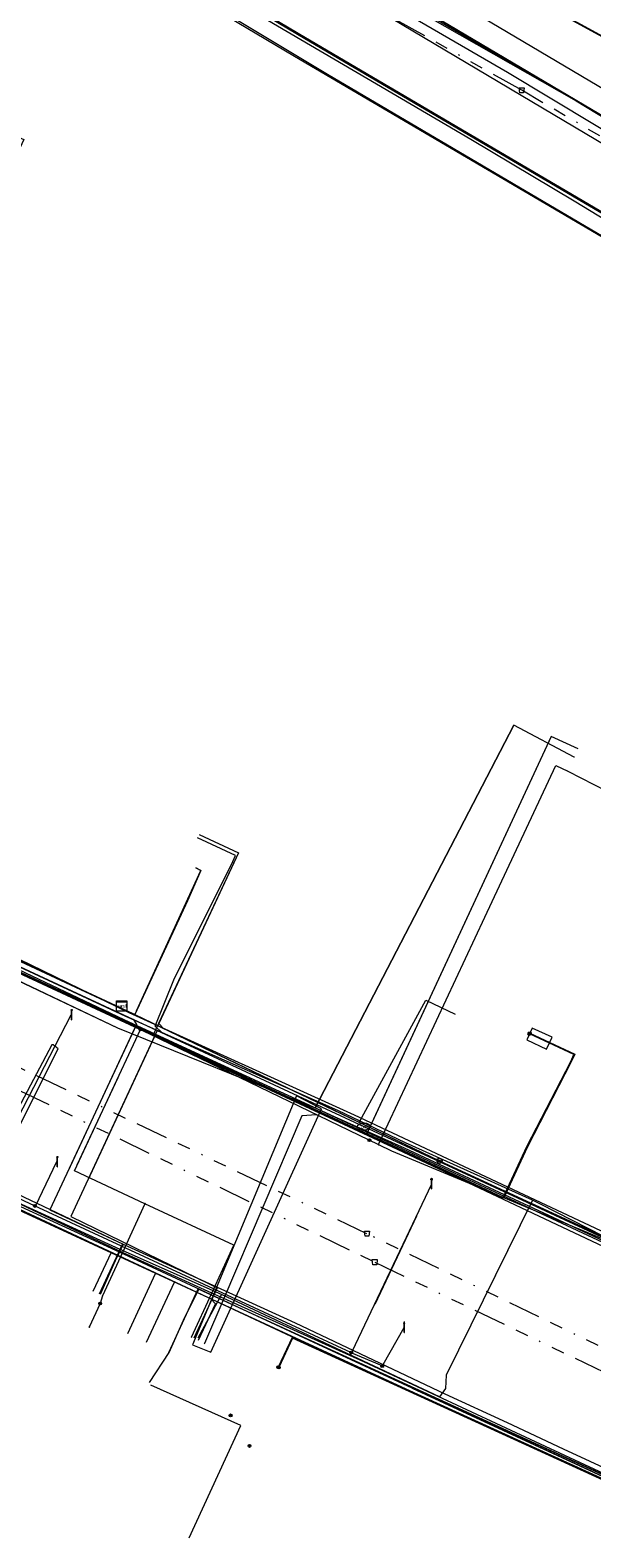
# Model space of a CAD drawing. Header units: metres. Extents: x 151922 to 154458, y 463415 to 464223.
# Tile 39 of 164: x 152268 to 152311, y 463952 to 464069. Entities that reach past the tile are written whole.
import ezdxf
from ezdxf.enums import TextEntityAlignment as Align
from ezdxf.lldxf.tags import DXFTag

# ---------------------------------------------------------------- set-up
doc = ezdxf.new("R2010")
doc.units = ezdxf.units.M
doc.linetypes.add('RI-OVERIG-SO', pattern=[17, 5, -2, 2, -2, 0, -2, 2, -2])
doc.layers.get('0').update_dxf_attribs({"lineweight": 9})
for name, color, linetype, lineweight in [('B-PV-KL-DATA-G', 90, 'KL-DATA-SO', 9), ('B-PV-KL-DATA_DUCT-G', 90, 'Continuous', 9), ('B-PV-KL-DATA_HULPSTUK-S', 90, 'Continuous', 9), ('B-PV-KL-DATA_KABELBED-G', 90, 'Continuous', 9), ('B-PV-KL-DATA_MANTELBUIS-G', 90, 'Continuous', 9), ('B-PV-KL-ET_HS-G', 10, 'KL-HS-SO', 9), ('B-PV-KL-ET_LS-G', 190, 'KL-LS-SO', 9), ('B-PV-KL-ET_LS-S', 190, 'Continuous', 9), ('B-PV-KL-ET_LS_HULPSTUK-S', 190, 'Continuous', 9), ('B-PV-KL-ET_LS_MANTELBUIS-G', 190, 'Continuous', 9), ('B-PV-KL-ET_MS-G', 130, 'KL-MS-SO', 9), ('B-PV-KL-GAS_HD-G', 30, 'KL-GAS_HD-SO', 9), ('B-PV-KL-GAS_LD-G', 50, 'KL-GAS_LD-SO', 9), ('B-PV-KL-WATER-G', 170, 'KL-WATER-SO', 9), ('B-PV-KL-WATER-S', 170, 'Continuous', 9), ('B-PV-KL-WATER_HULPSTUK-S', 170, 'Continuous', 9), ('B-PV-KL-WATER_MANTELBUIS-G', 170, 'Continuous', 9), ('B-PV-OG-INFO-G', 7, 'Continuous', 9), ('B-PV-RI-VRIJVERVAL-G', 210, 'RI-OVERIG-SO', 9), ('B-PV-RI-VRIJVERVAL_HULPSTUK-S', 210, 'Continuous', 9)]:
    doc.layers.add(name, color=color, linetype=linetype, lineweight=lineweight)
doc.styles.add('NLCS-ISO', font='txt')
doc.styles.get("Standard").update_dxf_attribs({"font": 'arial.ttf'})
tags = doc.linetypes.add('KL-DATA-SO', pattern='A,4,-1,[101,NLCS.SHX,S=0.5,R=0,X=0,Y=0],-1,4,-1,["D",Standard,S=1,R=0,X=-0.25,Y=-0.5],-1.5', length=12.5).pattern_tags.tags
tags[18] = DXFTag(74, 10)
tags = doc.linetypes.add('KL-GAS_HD-SO', pattern='A,4,-1,[69,NLCS.SHX,S=0.5,R=0,X=0,Y=0],-1,4,-1,["H",Standard,S=1,R=0,X=0,Y=-0.5],-2', length=13).pattern_tags.tags
tags[18] = DXFTag(74, 10)
tags = doc.linetypes.add('KL-GAS_LD-SO', pattern='A,4,-1,[69,NLCS.SHX,S=0.5,R=0,X=0,Y=0],-1,4,-1,["L",Standard,S=1,R=0,X=0.25,Y=-0.5],-2', length=13).pattern_tags.tags
tags[18] = DXFTag(74, 10)
tags = doc.linetypes.add('KL-HS-SO', pattern='A,4,-1,[103,NLCS.SHX,S=0.75,R=0,X=0,Y=0],-1,4,-1,["H",Standard,S=1,R=0,X=0,Y=-0.5],-2', length=13).pattern_tags.tags
tags[18] = DXFTag(74, 10)
tags = doc.linetypes.add('KL-LS-SO', pattern='A,4,-1,[103,NLCS.SHX,S=0.75,R=0,X=0,Y=0],-1,4,-1,["L",Standard,S=1,R=0,X=0,Y=-0.5],-2', length=13).pattern_tags.tags
tags[18] = DXFTag(74, 10)
tags = doc.linetypes.add('KL-MS-SO', pattern='A,4,-1,[103,NLCS.SHX,S=0.75,R=0,X=0,Y=0],-1,4,-1,["M",Standard,S=1,R=0,X=0,Y=-0.5],-2', length=13).pattern_tags.tags
tags[18] = DXFTag(74, 10)
doc.linetypes.add('KL-WATER-SO', pattern='A,7,-0.5,[168,NLCS.SHX,S=0.75,R=0,X=0.75,Y=0],-2', length=9.5)

# ---------------------------------------------------------------- blocks, each defined once
blk = doc.blocks.new('SKL-WTB_HULP_MOF-SO')
at = {"linetype": 'ByBlock', "lineweight": 18}
h = blk.add_hatch(color=0, dxfattribs=at)
h.dxf.hatch_style = 1
h.paths.add_polyline_path([(-0.5625, 0, 1), (0.5625, 0, 1)])
at = {"color": 0, "linetype": 'ByBlock', "lineweight": 18}
blk.add_circle((0, 0), 0.5625, dxfattribs=at)
at = {"color": 0, "linetype": 'ByBlock', "lineweight": 18, "style": 'NLCS-ISO', "flags": 1}
for tag, p in [('TYPE', (1.5, 0)), ('OMSCHRIJVING', (1.5, -3)), ('LABEL', (1.5, -1.5))]:
    blk.add_attdef(tag, p, '', height=1, dxfattribs=at)
blk = doc.blocks.new('SKL-WTB_HULP_OVERLENGTE-SO')
at = {"color": 0, "linetype": 'ByBlock', "lineweight": 18}
for centre, radius in [((0, 0), 1), ((-0.42, 0), 0.417), ((0.42, 0), 0.417)]:
    blk.add_circle(centre, radius, dxfattribs=at)
at = {"color": 0, "linetype": 'ByBlock', "lineweight": 18, "style": 'NLCS-ISO', "flags": 1}
for tag, p in [('TYPE', (1.5, 0)), ('OMSCHRIJVING', (1.5, -3)), ('LABEL', (1.5, -1.5))]:
    blk.add_attdef(tag, p, '', height=1, dxfattribs=at)
blk = doc.blocks.new('SKL-WTB_HULP_KAST-SO')
at = {"color": 0, "linetype": 'ByBlock', "lineweight": 18}
for points in [[(-2, 2), (2, 2), (2, 1.68), (-2, 1.68)], [(-2, 1.52), (2, 1.52), (2, -2), (-2, -2)]]:
    blk.add_lwpolyline(points, close=True, dxfattribs=at)
at = {"color": 0, "linetype": 'ByBlock', "lineweight": 18, "style": 'NLCS-ISO'}
blk.add_text('kast', height=1.5, dxfattribs=at).set_placement((0, 0), align=Align.MIDDLE_CENTER)
at = {"color": 0, "linetype": 'ByBlock', "lineweight": 18, "style": 'NLCS-ISO', "flags": 1}
for tag, p in [('TYPE', (2.5, 0)), ('OMSCHRIJVING', (2.5, -3)), ('LABEL', (2.5, -1.5))]:
    blk.add_attdef(tag, p, '', height=1, dxfattribs=at)
blk = doc.blocks.new('SKL-WATER_BRANDKRAAN_BRANDPUT-SO')
at = {"color": 0, "linetype": 'ByBlock', "lineweight": 18}
blk.add_ellipse((0, 0), major_axis=(2.5, 0), ratio=0.54, dxfattribs=at)
at = {"color": 0, "linetype": 'ByBlock', "lineweight": 18, "style": 'NLCS-ISO'}
blk.add_text('bk', height=1.5, dxfattribs=at).set_placement((0.16, 0), align=Align.MIDDLE_CENTER)
blk = doc.blocks.new('SKL-WTB_HULP_OVERIG-SO')
at = {"color": 0, "linetype": 'ByBlock', "lineweight": 18}
for points in [[(-0.14, 0.14), (0.14, -0.14)], [(0.14, 0.14), (-0.14, -0.14)]]:
    blk.add_lwpolyline(points, dxfattribs=at)
at = {"color": 0, "linetype": 'ByBlock', "lineweight": 18, "style": 'NLCS-ISO', "flags": 1}
for tag, p in [('TYPE', (1.5, 0)), ('OMSCHRIJVING', (1.5, -3)), ('LABEL', (1.5, -1.5))]:
    blk.add_attdef(tag, p, '', height=1, dxfattribs=at)
blk = doc.blocks.new('SRI-HULP_AFVOER_OPVANG-SO')
at = {"color": 0, "linetype": 'ByBlock', "lineweight": 18}
blk.add_lwpolyline([(-0.75, -1), (-1, 1), (1, 1), (0.75, -1)], close=True, dxfattribs=at)
at = {"color": 0, "linetype": 'ByBlock', "lineweight": 18, "style": 'NLCS-ISO', "flags": 1}
for tag, p in [('TYPE', (1.5, 0)), ('OMSCHRIJVING', (1.5, -3)), ('LABEL', (1.5, -1.5))]:
    blk.add_attdef(tag, p, '', height=1, dxfattribs=at)
blk = doc.blocks.new('SKL-ET_LS_MAST-SO')
for p, q in [((-0.05, 2.07), (0.05, 2.07)), ((-0.05, -2), (0.05, -2))]:
    blk.add_line(p, q)
for points in [[(-0.18, 1.76), (-0.22, 1.76), (-0.22, 1.84), (-0.18, 1.84), (-0.18, 1.79)], [(-0.18, 1.49), (-0.22, 1.49), (-0.22, 1.57), (-0.18, 1.57), (-0.18, 1.52)], [(-0.18, 1.79), (-0.05, 1.79)], [(-0.18, 1.76), (-0.05, 1.76)], [(-0.18, 1.52), (-0.05, 1.52)], [(-0.18, 1.49), (-0.05, 1.49)], [(-0.05, -2), (-0.05, 2.07)], [(0.05, -2), (0.05, 2.07)], [(0.18, 1.92), (0.05, 1.92)], [(0.18, 1.89), (0.05, 1.89)], [(0.18, 1.66), (0.05, 1.66)], [(0.18, 1.63), (0.05, 1.63)], [(0.18, 1.39), (0.05, 1.39)], [(0.18, 1.36), (0.05, 1.36)], [(0.18, 1.89), (0.22, 1.89), (0.22, 1.97), (0.18, 1.97), (0.18, 1.92)], [(0.18, 1.63), (0.22, 1.63), (0.22, 1.71), (0.18, 1.71), (0.18, 1.66)], [(0.18, 1.36), (0.22, 1.36), (0.22, 1.44), (0.18, 1.44), (0.18, 1.39)]]:
    blk.add_lwpolyline(points)

msp = doc.modelspace()

# ---------------------------------------------------------------- linework, layer by layer
at = {"layer": 'B-PV-KL-DATA-G', "ltscale": 0.5, "flags": 128}
for points in [[(152230.478, 464109.603), (152230.183, 464108.976), (152236.019, 464105.932), (152257.747, 464093.899), (152262.306, 464091.369), (152314.733, 464060.343)], [(152274.722, 463993.13), (152274.643, 463992.968), (152259.627, 463999.938), (152259.656, 464000), (152238.029, 464010.038), (152238.297, 464010.623), (152237.846, 464010.829), (152237.936, 464011.025), (152238.015, 464012.443), (152240.655, 464017.954), (152242.288, 464021.293), (152244.467, 464025.914), (152247.846, 464033.612), (152250.08, 464038.726), (152261.617, 464062.536), (152267.145, 464060.184), (152264.989, 464055.548), (152265.399, 464055.39)], [(152256.814, 464036.897), (152252.44, 464039.006), (152250.639, 464039.879), (152250.08, 464038.726), (152247.846, 464033.612), (152244.467, 464025.914), (152242.288, 464021.293), (152240.655, 464017.954), (152238.015, 464012.443), (152237.936, 464011.025), (152237.846, 464010.829), (152238.297, 464010.623), (152238.029, 464010.038), (152259.656, 464000), (152259.627, 463999.938), (152274.643, 463992.968), (152274.722, 463993.13)], [(152314.733, 463973.974), (152313.247, 463974.672), (152307.136, 463977.777), (152306.506, 463978.102), (152296.674, 463982.524), (152291.454, 463985.023), (152280.848, 463989.734), (152275.053, 463992.303), (152255.236, 464001.527), (152242.565, 464007.433), (152238.254, 464009.567), (152232.152, 464012.207), (152223.352, 464016.191), (152218.454, 464018.403), (152212.13, 464021.386), (152194.584, 464029.47), (152194.239, 464030.627), (152194.223, 464032.172), (152197.002, 464037.69)], [(152255.625, 464034.362), (152249.454, 464037.293), (152247.846, 464033.612), (152244.467, 464025.914), (152242.288, 464021.293), (152240.655, 464017.954), (152238.015, 464012.443), (152237.936, 464011.025), (152237.846, 464010.829), (152238.297, 464010.623), (152238.029, 464010.038), (152259.656, 464000), (152259.627, 463999.938), (152274.643, 463992.968), (152274.722, 463993.13)], [(152200.64, 464025.965), (152201.206, 464027.182), (152202.278, 464026.653), (152210.472, 464022.812), (152213.554, 464021.386), (152214.759, 464021.825), (152215.852, 464021.319), (152216.732, 464019.916), (152232.593, 464012.579), (152238.029, 464010.038), (152259.522, 464000.062), (152259.493, 464000), (152275.28, 463992.672), (152299.319, 463981.143), (152314.733, 463974.007)], [(152251.057, 464024.509), (152246.508, 464026.702), (152245.085, 464027.325), (152244.467, 464025.914), (152242.288, 464021.293), (152240.655, 464017.954), (152238.015, 464012.443), (152237.936, 464011.025), (152237.846, 464010.829), (152238.297, 464010.623), (152238.029, 464010.038), (152259.656, 464000), (152259.627, 463999.938), (152274.643, 463992.968), (152274.722, 463993.13)], [(152250.173, 464022.617), (152249.784, 464022.765), (152250.131, 464023.586), (152244.467, 464025.914), (152242.288, 464021.293), (152240.655, 464017.954), (152238.015, 464012.443), (152237.936, 464011.025), (152237.846, 464010.829), (152238.297, 464010.623), (152238.029, 464010.038), (152259.656, 464000), (152259.627, 463999.938), (152274.643, 463992.968), (152274.722, 463993.13)], [(152242.288, 464021.293), (152240.655, 464017.954), (152238.015, 464012.443), (152237.936, 464011.025), (152237.846, 464010.829), (152238.297, 464010.623), (152238.029, 464010.038), (152259.656, 464000), (152259.627, 463999.938), (152274.643, 463992.968), (152274.722, 463993.13)], [(152309.753, 464012.37), (152309.729, 464012.385), (152305.054, 464014.852), (152289.679, 463985.231)], [(152274.924, 463992.048), (152260.662, 463998.808), (152237.756, 464009.803), (152236.912, 464010.153)], [(152306.506, 463978.102), (152296.674, 463982.524), (152291.454, 463985.023), (152280.848, 463989.734), (152275.053, 463992.303), (152255.236, 464001.527), (152242.565, 464007.433)], [(152242.069, 464006.785), (152274.398, 463991.437), (152289.679, 463985.231)], [(152280.448, 464003.809), (152280.858, 464003.619), (152279.82, 464001.261), (152275.731, 463992.456), (152275.28, 463992.672), (152274.643, 463992.968), (152274.722, 463993.13)], [(152274.722, 463993.13), (152274.643, 463992.968), (152275.28, 463992.672), (152275.731, 463992.456), (152299.319, 463981.143), (152314.733, 463974.007)], [(152274.722, 463993.13), (152274.643, 463992.968), (152275.28, 463992.672), (152275.731, 463992.456), (152299.319, 463981.143)], [(152274.722, 463993.13), (152274.643, 463992.968), (152275.28, 463992.672), (152275.731, 463992.456), (152299.319, 463981.143), (152314.733, 463974.007)], [(152280.772, 463989.336), (152274.924, 463992.048)], [(152274.613, 463974.28), (152256.93, 463982.35), (152247.609, 463986.529), (152245.816, 463987.388), (152243.555, 463988.728)], [(152291.194, 463984.534), (152280.772, 463989.336)], [(152289.679, 463985.231), (152314.733, 463973.52)], [(152296.597, 463982.117), (152291.194, 463984.534)], [(152257.374, 463982.977), (152274.847, 463974.7)], [(152314.733, 463973.658), (152296.597, 463982.117)], [(152306.506, 463978.102), (152299.826, 463964.545), (152299.768, 463963.517), (152299.312, 463962.871), (152282.445, 463970.8)], [(152314.733, 463973.974), (152313.247, 463974.672), (152307.136, 463977.777), (152306.506, 463978.102)], [(152274.847, 463974.7), (152272.975, 463970.828)], [(152274.847, 463974.7), (152288.141, 463968.591), (152299.716, 463963.11)], [(152274.613, 463974.28), (152273.05, 463970.793)], [(152282.445, 463970.8), (152274.613, 463974.28)], [(152276.883, 463963.994), (152278.4, 463966.3), (152279.5, 463968.8), (152280.7, 463971.2), (152314.733, 463955.587)], [(152278.379, 463966.31), (152280.651, 463971.229)], [(152280.651, 463971.229), (152314.733, 463955.572)], [(152282.445, 463970.8), (152280.619, 463967.424)], [(152279.938, 463951.961), (152283.949, 463960.667), (152276.975, 463963.767)], [(152299.716, 463963.11), (152304.552, 463960.893)], [(152304.552, 463960.893), (152308.885, 463958.86)], [(152308.885, 463958.86), (152314.733, 463956.152)]]:
    msp.add_lwpolyline(points, dxfattribs=at)
at = {"layer": 'B-PV-KL-DATA_DUCT-G', "ltscale": 0.5, "flags": 128}
for points in [[(152215.307, 464021.571), (152215.852, 464021.319), (152216.732, 464019.916), (152232.593, 464012.579), (152238.029, 464010.038), (152259.522, 464000.062), (152259.493, 464000), (152274.643, 463992.968), (152275.731, 463992.456), (152299.319, 463981.143), (152314.733, 463974.012)], [(152274.722, 463993.13), (152274.643, 463992.968), (152275.731, 463992.456), (152299.319, 463981.143), (152314.733, 463974.012)]]:
    msp.add_lwpolyline(points, dxfattribs=at)
at = {"layer": 'B-PV-KL-DATA_KABELBED-G', "ltscale": 0.5, "flags": 128}
for points in [[(152314.7, 464050.963), (152288.081, 464066.618), (152253.975, 464086.846), (152220.752, 464105.987), (152207.78, 464112.804), (152205.421, 464113.929), (152200.491, 464116.203), (152196.807, 464117.874), (152192.072, 464119.87), (152190.724, 464120.45), (152184.766, 464123.016), (152169.238, 464129.361), (152163.226, 464131.706), (152157.214, 464133.963), (152152.416, 464135.682), (152139.443, 464139.512), (152136.065, 464140.399), (152132.64, 464141.081), (152121.389, 464142.97)], [(152181.811, 464133.044), (152185.279, 464129.577), (152193.231, 464126.002), (152201.102, 464122.464), (152209.875, 464118.52), (152212.16, 464118.443), (152224.922, 464112.417), (152283.341, 464078.611), (152314.7, 464060.42)], [(152194.254, 464128.264), (152195.202, 464127.091), (152196.236, 464125.993), (152197.349, 464124.975), (152198.536, 464124.044), (152199.789, 464123.206), (152201.102, 464122.464), (152201.998, 464122.029), (152204.599, 464120.798), (152209.447, 464118.611), (152224.11, 464111.587), (152232.922, 464106.56), (152235.736, 464104.977), (152243.806, 464100.272), (152294.762, 464070.073), (152314.7, 464058.23)], [(152314.733, 464060.343), (152262.306, 464091.369)], [(152294.602, 463982.391), (152302.824, 464000), (152308.304, 464011.733), (152309.246, 464011.298)], [(152309.246, 464011.298), (152312.257, 464009.743)], [(152238.173, 464007.968), (152242.442, 464006.007), (152256.778, 464000), (152263.58, 463997.15), (152276.181, 463991.295)], [(152275.864, 463992.741), (152280.858, 464003.619), (152280.448, 464003.809)], [(152314.733, 463955.417), (152297.189, 463963.555), (152281.201, 463970.973), (152275.221, 463973.753), (152256.674, 463982.275), (152243.337, 463988.558), (152239.244, 463990.868), (152213.91, 464002.61), (152211.837, 463998.139), (152211.196, 463998.338)], [(152314.733, 463955.417), (152281.201, 463970.973), (152275.221, 463973.753), (152256.674, 463982.275), (152243.337, 463988.558), (152239.244, 463990.868), (152214.856, 464002.171), (152214.457, 464002.271)], [(152259.627, 463999.938), (152274.205, 463993.171)], [(152274.205, 463993.171), (152274.643, 463992.968)], [(152274.643, 463992.968), (152274.722, 463993.13)], [(152274.643, 463992.968), (152275.731, 463992.456)], [(152275.731, 463992.456), (152281.09, 463989.886)], [(152275.864, 463992.741), (152275.734, 463992.462)], [(152276.523, 463977.824), (152271.071, 463980.365), (152276.181, 463991.295)], [(152276.181, 463991.295), (152294.602, 463982.391)], [(152281.09, 463989.886), (152284.44, 463988.279)], [(152274.778, 463974.032), (152256.792, 463982.533), (152243.782, 463988.331)], [(152271.289, 463980.833), (152274.448, 463987.589)], [(152284.44, 463988.279), (152291.202, 463985.036)], [(152289.805, 463984.702), (152288.656, 463984.609), (152282.615, 463970.494), (152281.12, 463967)], [(152291.202, 463985.036), (152296.616, 463982.439)], [(152294.602, 463982.391), (152295.597, 463981.911), (152314.421, 463974.075), (152314.7, 463973.945)], [(152296.616, 463982.439), (152299.319, 463981.143)], [(152299.319, 463981.143), (152314.733, 463974.012)], [(152276.523, 463977.824), (152274.779, 463974.035), (152274.778, 463974.032)], [(152280.131, 463967.501), (152281.699, 463970.908), (152283.405, 463974.616), (152276.523, 463977.824)], [(152274.778, 463974.032), (152273.245, 463970.701)], [(152275.063, 463973.907), (152274.779, 463974.035), (152274.776, 463974.036)], [(152314.7, 463955.665), (152293.461, 463965.592), (152282.615, 463970.494), (152281.699, 463970.908), (152275.063, 463973.907)], [(152273.056, 463970.095), (152272.219, 463968.279)], [(152273.245, 463970.701), (152273.056, 463970.095)]]:
    msp.add_lwpolyline(points, dxfattribs=at)
at = {"layer": 'B-PV-KL-DATA_MANTELBUIS-G', "ltscale": 0.5, "flags": 128}
for points in [[(152289.679, 463985.231), (152305.054, 464014.852)], [(152242.09, 464006.829), (152274.4, 463991.437), (152289.679, 463985.231)], [(152275.731, 463992.456), (152281.09, 463989.886)], [(152271.289, 463980.833), (152274.448, 463987.589)], [(152289.679, 463985.231), (152314.733, 463973.52)], [(152291.202, 463985.036), (152296.616, 463982.439)], [(152306.476, 463978.046), (152299.824, 463964.546)], [(152314.733, 463955.417), (152297.189, 463963.555)]]:
    msp.add_lwpolyline(points, dxfattribs=at)
at = {"layer": 'B-PV-KL-ET_HS-G', "ltscale": 0.5, "flags": 128}
for points in [[(152005.521, 464162.766), (152041.862, 464156.891), (152081.842, 464150.835), (152124.685, 464143.598), (152139.508, 464141.308), (152145.845, 464139.482), (152152.962, 464137.339), (152157.815, 464135.6), (152163.85, 464133.334), (152169.884, 464130.981), (152185.441, 464124.625), (152192.755, 464121.474), (152197.506, 464119.472), (152201.216, 464117.789), (152206.161, 464115.508), (152212.65, 464112.417), (152221.556, 464107.365), (152254.78, 464088.223), (152288.892, 464067.991), (152314.733, 464052.806)], [(152005.552, 464162.862), (152041.878, 464156.989), (152081.858, 464150.933), (152124.701, 464143.696), (152139.53, 464141.406), (152145.873, 464139.578), (152152.994, 464137.435), (152157.849, 464135.694), (152163.886, 464133.428), (152169.922, 464131.073), (152185.479, 464124.717), (152192.795, 464121.566), (152197.546, 464119.564), (152201.258, 464117.879), (152206.203, 464115.598), (152212.696, 464112.505), (152221.606, 464107.451), (152254.83, 464088.309), (152288.942, 464068.077), (152314.733, 464052.921)], [(152314.733, 464052.864), (152288.917, 464068.034), (152254.805, 464088.266), (152221.581, 464107.408), (152212.673, 464112.461), (152206.182, 464115.553), (152201.237, 464117.834), (152197.526, 464119.518), (152192.775, 464121.52), (152185.46, 464124.671), (152169.903, 464131.027), (152163.868, 464133.381), (152157.832, 464135.647), (152152.978, 464137.387), (152145.859, 464139.53), (152139.519, 464141.357), (152124.693, 464143.647), (152119.615, 464144.505)], [(152314.733, 464066.57), (152292.482, 464078.768), (152288.738, 464080.915), (152288.422, 464081.316), (152288.07, 464081.685), (152287.686, 464082.021), (152287.273, 464082.322), (152286.833, 464082.584), (152286.003, 464083.033), (152285.156, 464083.451), (152284.294, 464083.838), (152283.419, 464084.193), (152282.519, 464084.521), (152278.626, 464086.79), (152278.049, 464087.357), (152277.438, 464087.886), (152276.796, 464088.376), (152276.125, 464088.827), (152274.893, 464089.533), (152274.338, 464089.784), (152273.765, 464089.989), (152273.176, 464090.147), (152272.562, 464090.258), (152257.709, 464098.538), (152240.121, 464108.094), (152224.861, 464116.634)], [(152314.733, 464066.627), (152292.506, 464078.812), (152288.773, 464080.953), (152288.454, 464081.355), (152288.1, 464081.726), (152287.714, 464082.063), (152287.299, 464082.365), (152286.858, 464082.627), (152286.026, 464083.078), (152285.178, 464083.496), (152284.314, 464083.884), (152283.438, 464084.24), (152282.548, 464084.563), (152278.658, 464086.829), (152278.08, 464087.397), (152277.467, 464087.927), (152276.823, 464088.418), (152276.15, 464088.87), (152274.916, 464089.577), (152274.357, 464089.831), (152273.779, 464090.037), (152273.187, 464090.196), (152272.583, 464090.305), (152257.733, 464098.582), (152240.145, 464108.138), (152226.289, 464115.891)]]:
    msp.add_lwpolyline(points, dxfattribs=at)
at = {"layer": 'B-PV-KL-ET_LS-G', "ltscale": 0.5, "flags": 128}
for points in [[(152306.289, 463991.009), (152309.779, 463989.385), (152309.505, 463988.795), (152306.11, 463982.214), (152304.252, 463978.225), (152296.047, 463982.099), (152235.847, 464010.125), (152209.216, 464022.942), (152193.801, 464030.11), (152226.22, 464100.241), (152230.547, 464107.828), (152230.7, 464108.395), (152230.727, 464108.549), (152230.723, 464108.647), (152230.695, 464108.745), (152230.596, 464108.858), (152230.076, 464109.214), (152227.994, 464110.495), (152226.148, 464111.523), (152213.003, 464117.994), (152196.532, 464125.578), (152196.22, 464125.764), (152196.023, 464125.966), (152195.983, 464126.047), (152195.949, 464126.179), (152195.95, 464126.387), (152197.296, 464129.465), (152197.422, 464129.627)], [(152197.422, 464129.627), (152195.999, 464126.375), (152195.999, 464126.186), (152196.029, 464126.066), (152196.065, 464125.994), (152196.25, 464125.804), (152196.555, 464125.622), (152213.025, 464118.039), (152226.171, 464111.567), (152228.019, 464110.538), (152230.103, 464109.256), (152230.629, 464108.896), (152230.74, 464108.77), (152230.773, 464108.655), (152230.777, 464108.546), (152230.749, 464108.384), (152230.593, 464107.809), (152226.264, 464100.218), (152193.867, 464030.134), (152208.005, 464023.56), (152209.643, 464022.792), (152235.868, 464010.17), (152247.606, 464004.711), (152296.068, 463982.144), (152304.228, 463978.291), (152306.065, 463982.236), (152309.46, 463988.817), (152309.713, 463989.361), (152306.268, 463990.964)], [(152231.262, 464109.182), (152253.958, 464095.303), (152266.425, 464087.914), (152309.889, 464063.174), (152314.733, 464060.223)], [(152310.045, 464013.021), (152307.959, 464013.989), (152293.692, 463983.25)], [(152235.826, 464010.08), (152296.026, 463982.054), (152314.733, 463973.221)], [(152280.721, 464006.398), (152283.75, 464004.986), (152277.196, 463990.932)], [(152264.181, 463979.651), (152270.806, 463992.446)], [(152242.997, 463988.535), (152289.018, 463967.006), (152314.733, 463955.258)], [(152268.064, 463977.63), (152269.705, 463981.092)], [(152292.462, 463966.311), (152267.984, 463977.665), (152268.004, 463977.66), (152267.683, 463977.785), (152264.061, 463979.516)], [(152292.562, 463966.371), (152298.707, 463979.361)], [(152272.52, 463971.04), (152273.929, 463974.065)], [(152280.676, 463967.249), (152281.987, 463970.074), (152281.61, 463970.45), (152281.618, 463970.468)], [(152294.964, 463965.366), (152296.585, 463968.253)], [(152314.733, 463955.203), (152288.997, 463966.961), (152287.904, 463967.472), (152286.834, 463965.172)], [(152314.733, 463955.154), (152287.928, 463967.406), (152286.879, 463965.152)], [(152294.884, 463965.281), (152292.482, 463966.291)]]:
    msp.add_lwpolyline(points, dxfattribs=at)
at = {"layer": 'B-PV-KL-ET_LS_MANTELBUIS-G', "ltscale": 0.5, "flags": 128}
for points in [[(152307.598, 463989.794), (152308.02, 463990.7), (152306.479, 463991.417), (152306.057, 463990.511), (152307.598, 463989.794)], [(152269.325, 463990.109), (152265.762, 463983.374), (152266.442, 463983.084), (152269.805, 463989.819), (152269.425, 463990.109), (152269.325, 463990.109)], [(152294.333, 463970.049), (152297.566, 463976.879)]]:
    msp.add_lwpolyline(points, dxfattribs=at)
at = {"layer": 'B-PV-KL-ET_MS-G', "ltscale": 0.5, "flags": 128}
msp.add_lwpolyline([(152314.733, 464052.359), (152309.728, 464055.399), (152301.727, 464060.185), (152293.694, 464064.916), (152225.929, 464104.623), (152221.041, 464107.391), (152216.062, 464109.993), (152210.998, 464112.427), (152205.856, 464114.69), (152200.64, 464116.78)], dxfattribs=at)
at = {"layer": 'B-PV-KL-GAS_HD-G', "ltscale": 0.5, "flags": 128}
msp.add_lwpolyline([(152170.714, 464140.088), (152179.641, 464136.748), (152193.05, 464130.831), (152207.584, 464123.949), (152221.93, 464116.682), (152236.412, 464108.854), (152314.733, 464062.472)], dxfattribs=at)
at = {"layer": 'B-PV-KL-GAS_LD-G', "ltscale": 0.5, "flags": 128}
for points in [[(152230.971, 464108.198), (152231.857, 464107.686), (152242.455, 464101.51), (152252.688, 464095.337), (152262.977, 464089.29), (152273.335, 464083.264), (152283.807, 464077.317), (152294.213, 464071.438), (152304.577, 464065.388), (152314.733, 464059.284)], [(152178.429, 464018.699), (152196.711, 464009.904), (152200.555, 464007.971), (152209.445, 464003.835), (152219.784, 463999.032), (152314.733, 463955.156)], [(152310.045, 464013.021), (152307.959, 464013.989), (152294.074, 463984.073)], [(152239.454, 464009.593), (152260.078, 464000), (152275.267, 463992.613), (152292.715, 463984.71), (152314.733, 463974.363)], [(152280.721, 464006.398), (152283.75, 464004.986), (152277.591, 463991.78), (152277.961, 463991.393)], [(152275.189, 463967.78), (152277.351, 463972.431)], [(152276.639, 463967.106), (152278.804, 463971.76)]]:
    msp.add_lwpolyline(points, dxfattribs=at)
at = {"layer": 'B-PV-KL-WATER-G', "ltscale": 0.5, "flags": 128}
for points in [[(152314.733, 464051.038), (152290.653, 464065.203), (152274.464, 464074.954), (152246.632, 464091.237), (152229.876, 464101.082), (152227.755, 464102.36)], [(152238.77, 464009.196), (152293.46, 463983.795)], [(152277.849, 463991.046), (152277.319, 463991.567), (152278.753, 463995.144), (152283.326, 464004.314), (152283.535, 464004.767), (152280.596, 464006.128)], [(152293.166, 463983.932), (152293.141, 463984.219), (152298.261, 463993.569), (152300.522, 463992.502)], [(152275.643, 463992.07), (152275.873, 463991.688), (152269.175, 463977.348), (152274.793, 463974.726), (152272.974, 463970.829)], [(152277.471, 463991.221), (152270.79, 463976.826), (152281.488, 463971.612), (152282.123, 463971.318), (152280.313, 463967.417)], [(152293.46, 463983.795), (152314.733, 463973.914)]]:
    msp.add_lwpolyline(points, dxfattribs=at)
at = {"layer": 'B-PV-KL-WATER_MANTELBUIS-G', "ltscale": 0.5, "flags": 128}
for points in [[(152270.571, 463980.339), (152275.767, 463991.461)], [(152277.261, 463990.767), (152272.095, 463979.638)]]:
    msp.add_lwpolyline(points, dxfattribs=at)
at = {"layer": 'B-PV-OG-INFO-G', "ltscale": 0.5, "flags": 128}
for points in [[(152289.679, 463985.231), (152305.054, 464014.852)], [(152242.09, 464006.829), (152274.4, 463991.437), (152289.679, 463985.231)], [(152288.24, 463986.17), (152280.21, 463966.89), (152281.62, 463966.32), (152290.18, 463985.16), (152288.24, 463986.17)], [(152289.679, 463985.231), (152314.733, 463973.52)], [(152297.189, 463963.555), (152314.733, 463955.417)]]:
    msp.add_lwpolyline(points, dxfattribs=at)
at = {"layer": 'B-PV-RI-VRIJVERVAL-G', "ltscale": 0.5, "flags": 128}
for points in [[(152305.67, 464063.99), (152262.52, 464088.21)], [(152314.733, 464058.688), (152305.67, 464063.99)], [(152293.7, 463975.5), (152241.4, 464000.5)], [(152243.6, 463997.8), (152294.3, 463973.3)], [(152314.733, 463965.313), (152293.7, 463975.5)], [(152294.3, 463973.3), (152314.733, 463963.494)]]:
    msp.add_lwpolyline(points, dxfattribs=at)

# ---------------------------------------------------------------- block references
at = {"layer": 'B-PV-KL-DATA_HULPSTUK-S', "xscale": 0.2, "yscale": 0.2, "zscale": 0.2}
for name, p in [('SKL-WTB_HULP_OVERIG-SO', (152309.246, 464011.298)), ('SKL-WTB_HULP_OVERIG-SO', (152309.246, 464011.298)), ('SKL-WTB_HULP_KAST-SO', (152274.722, 463993.13)), ('SKL-WTB_HULP_MOF-SO', (152276.185, 463991.3)), ('SKL-WTB_HULP_OVERIG-SO', (152276.181, 463991.295)), ('SKL-WTB_HULP_OVERIG-SO', (152276.181, 463991.295)), ('SKL-WTB_HULP_OVERIG-SO', (152276.181, 463991.295)), ('SKL-WTB_HULP_OVERIG-SO', (152289.805, 463984.702)), ('SKL-WTB_HULP_MOF-SO', (152293.887, 463982.737)), ('SKL-WTB_HULP_OVERIG-SO', (152294.602, 463982.391)), ('SKL-WTB_HULP_OVERIG-SO', (152294.602, 463982.391)), ('SKL-WTB_HULP_OVERIG-SO', (152294.602, 463982.391)), ('SKL-WTB_HULP_OVERLENGTE-SO', (152299.319, 463981.143)), ('SKL-WTB_HULP_OVERIG-SO', (152276.523, 463977.824)), ('SKL-WTB_HULP_OVERIG-SO', (152276.523, 463977.824)), ('SKL-WTB_HULP_OVERIG-SO', (152276.523, 463977.824)), ('SKL-WTB_HULP_OVERIG-SO', (152274.776, 463974.036)), ('SKL-WTB_HULP_OVERIG-SO', (152274.778, 463974.032)), ('SKL-WTB_HULP_OVERIG-SO', (152274.778, 463974.032)), ('SKL-WTB_HULP_OVERIG-SO', (152274.778, 463974.032)), ('SKL-WTB_HULP_OVERIG-SO', (152275.063, 463973.907)), ('SKL-WTB_HULP_OVERIG-SO', (152275.063, 463973.907)), ('SKL-WTB_HULP_OVERIG-SO', (152280.651, 463971.229)), ('SKL-WTB_HULP_MOF-SO', (152273.056, 463970.095)), ('SKL-WTB_HULP_OVERIG-SO', (152273.056, 463970.095)), ('SKL-WTB_HULP_OVERIG-SO', (152273.056, 463970.095)), ('SKL-WTB_HULP_OVERIG-SO', (152273.245, 463970.701)), ('SKL-WTB_HULP_OVERIG-SO', (152273.245, 463970.701)), ('SKL-WTB_HULP_OVERIG-SO', (152272.219, 463968.279)), ('SKL-WTB_HULP_OVERIG-SO', (152280.131, 463967.501)), ('SKL-WTB_HULP_OVERIG-SO', (152281.12, 463967)), ('SKL-WTB_HULP_MOF-SO', (152283.149, 463961.439)), ('SKL-WTB_HULP_MOF-SO', (152284.609, 463959.078))]:
    msp.add_blockref(name, p, dxfattribs=at)
at = {"layer": 'B-PV-KL-ET_LS-S', "xscale": 0.2, "yscale": 0.2, "zscale": 0.2}
for p in [(152270.85, 463992.445), (152269.744, 463981.07), (152298.696, 463979.371), (152296.589, 463968.263)]:
    msp.add_blockref('SKL-ET_LS_MAST-SO', p, dxfattribs=at)
at = {"layer": 'B-PV-KL-ET_LS_HULPSTUK-S', "xscale": 0.2, "yscale": 0.2, "zscale": 0.2}
for p in [(152306.268, 463990.964), (152306.289, 463991.009), (152268.004, 463977.65), (152292.482, 463966.296), (152286.834, 463965.172), (152286.879, 463965.152), (152294.884, 463965.256)]:
    msp.add_blockref('SKL-WTB_HULP_MOF-SO', p, dxfattribs=at)
at = {"layer": 'B-PV-KL-WATER-S', "xscale": 0.2, "yscale": 0.2, "zscale": 0.2}
msp.add_blockref('SKL-WATER_BRANDKRAAN_BRANDPUT-SO', (152293.46, 463983.795), dxfattribs=at)
at = {"layer": 'B-PV-KL-WATER_HULPSTUK-S', "xscale": 0.2, "yscale": 0.2, "zscale": 0.2}
for p in [(152275.643, 463992.07), (152277.471, 463991.221), (152277.849, 463991.046), (152293.166, 463983.932)]:
    msp.add_blockref('SKL-WTB_HULP_OVERIG-SO', p, dxfattribs=at)
at = {"layer": 'B-PV-RI-VRIJVERVAL_HULPSTUK-S', "xscale": 0.2, "yscale": 0.2, "zscale": 0.2}
for p in [(152305.67, 464063.99), (152293.7, 463975.5), (152294.3, 463973.3)]:
    msp.add_blockref('SRI-HULP_AFVOER_OPVANG-SO', p, dxfattribs=at)

doc.saveas('drawing.dxf')
